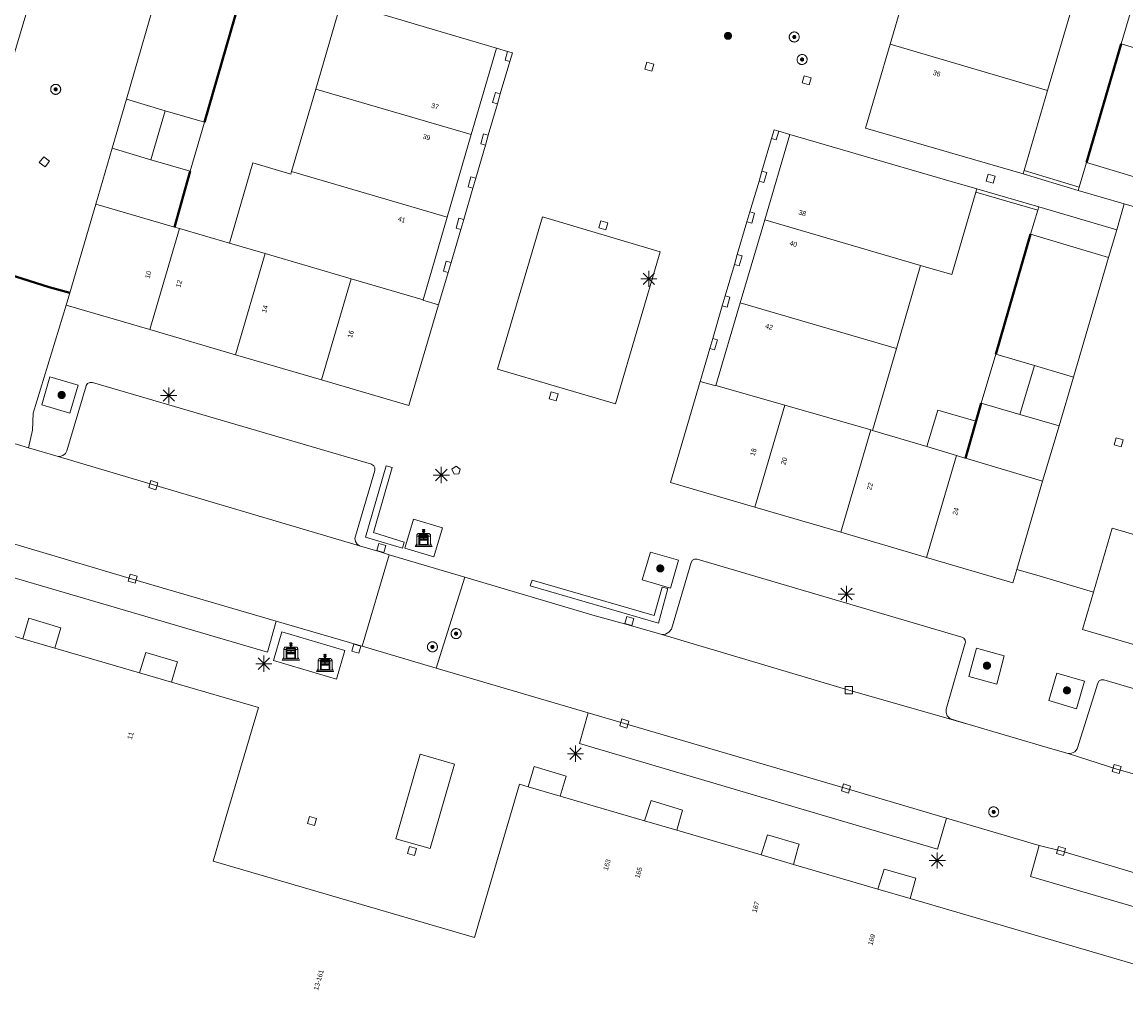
# Model space of a CAD drawing. Header units: metres. Extents: x 135779 to 137489, y 452643 to 455118.
# Tile 180 of 256: x 136731 to 136799, y 453193 to 453253. Entities that reach past the tile are written whole.
import ezdxf
from ezdxf.enums import TextEntityAlignment as Align

# ---------------------------------------------------------------- set-up
doc = ezdxf.new("R2010")
doc.units = ezdxf.units.M
doc.linetypes.add('DGN_Style_4', pattern=[89.853097, 44.898487, -22.449243, 0.056123, -22.449243])
for name, color, linetype, lineweight in [('KTop_BAK_Afval apart plaats', 96, 'Continuous', 13), ('KTop_NAR_Huisnummer (t)', 7, 'Continuous', 13), ('KTop_NAR_Huisnummer tijdelijk (t)', 7, 'Continuous', 13), ('KTop_PAL_Lichtmast', 40, 'Continuous', 13), ('KTop_PND_Grondvlaksituatie van BAG-pand [tachy]', 1, 'Continuous', 13), ('KTop_PND_Pandscheiding', 40, 'Continuous', 13), ('KTop_PUT_Brandkraan of -put', 1, 'Continuous', 13), ('KTop_PUT_Inspectie- of rioolput', 15, 'Continuous', 13), ('KTop_PUT_Kolk', 15, 'Continuous', 13), ('KTop_SHD_Hek (l)', 15, 'DGN_Style_4', 40), ('KTop_SHD_Muur', 15, 'Continuous', 13), ('KTop_VGO_Boom', 92, 'Continuous', 13), ('KTop_WGD_Rijbaan_Lokale weg', 251, 'Continuous', 13), ('KTop_WGD_Rijbaan_Lokale weg_verkeersdrempel', 40, 'Continuous', 13), ('KTop_WGD_Voetpad', 251, 'Continuous', 13)]:
    doc.layers.add(name, color=color, linetype=linetype, lineweight=lineweight)
doc.styles.add('Style-ROVU', font='ROVU.shx')
doc.styles.add('Style-ROVUCURSIEF', font='ROVUCURSIEF.shx')

# ---------------------------------------------------------------- blocks, each defined once
blk = doc.blocks.new('BAK_Afval_apart_plaats')
at = {"layer": 'KTop_BAK_Afval apart plaats'}
for p, q in [((-0.43, 0.141), (-0.425, 0.168)), ((-0.43, 0.118), (-0.43, 0.141)), ((-0.29, 0.118), (-0.43, 0.118)), ((-0.43, 0.118), (-0.43, -0.457)), ((-0.29, 0.118), (-0.43, 0.118)), ((-0.425, 0.168), (-0.416, 0.193)), ((-0.416, 0.193), (-0.403, 0.215)), ((-0.403, 0.215), (-0.384, 0.24)), ((-0.384, 0.24), (-0.364, 0.258)), ((-0.364, 0.258), (-0.342, 0.272)), ((-0.342, 0.272), (0, 0.272)), ((-0.282, 0.167), (-0.29, 0.146)), ((-0.282, 0.167), (-0.29, 0.146)), ((-0.29, 0.146), (-0.29, 0.118)), ((-0.29, 0.146), (-0.29, 0.118)), ((-0.29, -0.429), (-0.29, 0.118)), ((-0.29, 0.118), (-0.29, -0.429)), ((-0.273, 0.186), (-0.282, 0.167)), ((-0.273, 0.186), (-0.282, 0.167)), ((-0.248, 0.217), (-0.273, 0.186)), ((-0.248, 0.217), (-0.273, 0.186)), ((0.248, 0.217), (-0.248, 0.217)), ((0.248, 0.217), (-0.248, 0.217)), ((-0.242, 0.081), (-0.242, 0.153)), ((-0.242, 0.153), (0.242, 0.153)), ((0.242, 0.081), (-0.242, 0.081)), ((-0.242, 0.034), (-0.242, 0.081)), ((-0.242, 0.081), (0.242, 0.081)), ((-0.242, -0.059), (-0.242, 0.034)), ((-0.242, 0.034), (0.242, 0.034)), ((0.242, 0.034), (-0.242, 0.034)), ((-0.073, 0.513), (-0.072, 0.515)), ((-0.073, 0.513), (-0.073, 0.49)), ((-0.072, 0.511), (-0.073, 0.513)), ((-0.072, 0.511), (-0.073, 0.513)), ((-0.073, 0.49), (-0.072, 0.488)), ((-0.073, 0.399), (-0.073, 0.376)), ((-0.072, 0.397), (-0.073, 0.399)), ((-0.073, 0.376), (-0.072, 0.374)), ((-0.072, 0.515), (-0.071, 0.516)), ((-0.07, 0.51), (-0.072, 0.511)), ((-0.07, 0.51), (-0.072, 0.511)), ((-0.072, 0.488), (-0.07, 0.486)), ((-0.07, 0.396), (-0.072, 0.397)), ((-0.072, 0.374), (-0.07, 0.373)), ((-0.071, 0.516), (-0.07, 0.517)), ((-0.07, 0.517), (-0.067, 0.519)), ((-0.069, 0.509), (-0.07, 0.51)), ((-0.069, 0.509), (-0.07, 0.51)), ((-0.07, 0.486), (-0.069, 0.485)), ((-0.069, 0.395), (-0.07, 0.396)), ((-0.07, 0.373), (-0.069, 0.371)), ((-0.066, 0.507), (-0.069, 0.509)), ((-0.066, 0.507), (-0.069, 0.509)), ((-0.069, 0.485), (-0.066, 0.484)), ((-0.066, 0.394), (-0.069, 0.395)), ((-0.069, 0.371), (-0.066, 0.37)), ((-0.067, 0.519), (-0.065, 0.52)), ((-0.063, 0.506), (-0.066, 0.507)), ((-0.063, 0.506), (-0.066, 0.507)), ((-0.066, 0.484), (-0.063, 0.483)), ((-0.063, 0.392), (-0.066, 0.394)), ((-0.066, 0.37), (-0.063, 0.369)), ((-0.065, 0.52), (-0.061, 0.521)), ((-0.059, 0.505), (-0.063, 0.506)), ((-0.059, 0.505), (-0.063, 0.506)), ((-0.063, 0.483), (-0.059, 0.482)), ((-0.059, 0.391), (-0.063, 0.392)), ((-0.063, 0.369), (-0.059, 0.368)), ((-0.061, 0.521), (-0.055, 0.523)), ((-0.054, 0.504), (-0.059, 0.505)), ((-0.054, 0.504), (-0.059, 0.505)), ((-0.059, 0.482), (-0.054, 0.481)), ((-0.054, 0.39), (-0.059, 0.391)), ((-0.059, 0.368), (-0.054, 0.367)), ((-0.055, 0.523), (-0.049, 0.524)), ((-0.048, 0.503), (-0.054, 0.504)), ((-0.048, 0.503), (-0.054, 0.504)), ((-0.054, 0.481), (-0.048, 0.48)), ((-0.048, 0.389), (-0.054, 0.39)), ((-0.054, 0.367), (-0.048, 0.366)), ((-0.049, 0.524), (-0.043, 0.525)), ((-0.043, 0.502), (-0.048, 0.503)), ((-0.043, 0.502), (-0.048, 0.503)), ((-0.048, 0.48), (-0.043, 0.479)), ((-0.043, 0.388), (-0.048, 0.389)), ((-0.048, 0.366), (-0.043, 0.365)), ((-0.043, 0.525), (-0.035, 0.526)), ((-0.036, 0.501), (-0.043, 0.502)), ((-0.036, 0.501), (-0.043, 0.502)), ((-0.043, 0.479), (-0.036, 0.478)), ((-0.036, 0.388), (-0.043, 0.388)), ((-0.043, 0.365), (-0.036, 0.364)), ((-0.03, 0.501), (-0.036, 0.501)), ((-0.03, 0.501), (-0.036, 0.501)), ((-0.036, 0.478), (-0.03, 0.478)), ((-0.03, 0.387), (-0.036, 0.388)), ((-0.036, 0.364), (-0.03, 0.364)), ((-0.035, 0.526), (-0.029, 0.527)), ((-0.021, 0.5), (-0.03, 0.501)), ((-0.021, 0.5), (-0.03, 0.501)), ((-0.03, 0.478), (-0.028, 0.478)), ((-0.021, 0.387), (-0.03, 0.387)), ((-0.03, 0.364), (-0.028, 0.364)), ((-0.029, 0.527), (-0.023, 0.527)), ((-0.028, 0.478), (-0.021, 0.477)), ((-0.028, 0.468), (-0.028, 0.478)), ((-0.028, 0.478), (-0.021, 0.477)), ((-0.028, 0.4), (-0.028, 0.468)), ((-0.028, 0.468), (-0.021, 0.468)), ((-0.021, 0.468), (-0.028, 0.468)), ((-0.021, 0.4), (-0.028, 0.4)), ((-0.028, 0.364), (-0.021, 0.363)), ((-0.028, 0.355), (-0.028, 0.364)), ((-0.028, 0.364), (-0.021, 0.363)), ((-0.028, 0.272), (-0.028, 0.355)), ((-0.028, 0.355), (-0.021, 0.354)), ((-0.021, 0.354), (-0.028, 0.355)), ((0.028, 0.272), (-0.028, 0.272)), ((-0.023, 0.527), (-0.013, 0.528)), ((-0.014, 0.5), (-0.021, 0.5)), ((-0.014, 0.5), (-0.021, 0.5)), ((-0.021, 0.477), (-0.014, 0.477)), ((-0.021, 0.477), (-0.014, 0.477)), ((-0.021, 0.468), (-0.014, 0.468)), ((-0.014, 0.468), (-0.021, 0.468)), ((-0.014, 0.399), (-0.021, 0.4)), ((-0.014, 0.386), (-0.021, 0.387)), ((-0.021, 0.363), (-0.014, 0.363)), ((-0.021, 0.363), (-0.014, 0.363)), ((-0.021, 0.354), (-0.014, 0.354)), ((-0.014, 0.354), (-0.021, 0.354)), ((0, 0.5), (-0.014, 0.5)), ((0, 0.5), (-0.014, 0.5)), ((-0.014, 0.477), (0, 0.477)), ((-0.014, 0.477), (0, 0.477)), ((-0.014, 0.468), (0, 0.468)), ((0, 0.468), (-0.014, 0.468)), ((0, 0.399), (-0.014, 0.399)), ((0, 0.386), (-0.014, 0.386)), ((-0.014, 0.363), (0, 0.363)), ((-0.014, 0.363), (0, 0.363)), ((-0.014, 0.354), (0, 0.354)), ((0, 0.354), (-0.014, 0.354)), ((-0.013, 0.528), (-0.005, 0.528)), ((-0.005, 0.528), (0, 0.528)), ((0, 0.528), (0.005, 0.528)), ((0, 0.5), (0, 0.477)), ((0, 0.477), (0, 0.5)), ((0, 0.477), (0, 0.5)), ((0, 0.5), (0.014, 0.5)), ((0.014, 0.5), (0, 0.5)), ((0.014, 0.477), (0, 0.477)), ((0, 0.477), (0.014, 0.477)), ((0.014, 0.468), (0, 0.468)), ((0, 0.468), (0, 0.399)), ((0, 0.468), (0, 0.399)), ((0.014, 0.468), (0, 0.468)), ((0, 0.399), (0.014, 0.399)), ((0, 0.363), (0, 0.386)), ((0, 0.363), (0, 0.386)), ((0, 0.386), (0.014, 0.386)), ((0.014, 0.363), (0, 0.363)), ((0, 0.363), (0.014, 0.363)), ((0, 0.354), (0.014, 0.354)), ((0, 0.272), (0, 0.354)), ((0, 0.354), (0, 0.272)), ((0.014, 0.354), (0, 0.354)), ((0, 0.272), (0.342, 0.272)), ((0.028, 0.272), (0, 0.272)), ((0, 0.272), (0.028, 0.272)), ((0.005, 0.528), (0.013, 0.528)), ((0.013, 0.528), (0.023, 0.527)), ((0.014, 0.5), (0.021, 0.5)), ((0.021, 0.5), (0.014, 0.5)), ((0.021, 0.477), (0.014, 0.477)), ((0.014, 0.477), (0.021, 0.477)), ((0.021, 0.468), (0.014, 0.468)), ((0.021, 0.468), (0.014, 0.468)), ((0.014, 0.399), (0.021, 0.4)), ((0.014, 0.386), (0.021, 0.387)), ((0.021, 0.363), (0.014, 0.363)), ((0.014, 0.363), (0.021, 0.363)), ((0.014, 0.354), (0.021, 0.354)), ((0.021, 0.354), (0.014, 0.354)), ((0.021, 0.5), (0.03, 0.501)), ((0.03, 0.501), (0.021, 0.5)), ((0.028, 0.478), (0.021, 0.477)), ((0.021, 0.477), (0.028, 0.478)), ((0.021, 0.468), (0.028, 0.468)), ((0.028, 0.468), (0.021, 0.468)), ((0.028, 0.468), (0.021, 0.468)), ((0.021, 0.4), (0.028, 0.4)), ((0.021, 0.387), (0.03, 0.387)), ((0.028, 0.364), (0.021, 0.363)), ((0.021, 0.363), (0.028, 0.364)), ((0.021, 0.354), (0.028, 0.355)), ((0.028, 0.355), (0.021, 0.354)), ((0.023, 0.527), (0.029, 0.527)), ((0.03, 0.478), (0.028, 0.478)), ((0.028, 0.478), (0.028, 0.468)), ((0.028, 0.4), (0.028, 0.468)), ((0.03, 0.364), (0.028, 0.364)), ((0.028, 0.364), (0.028, 0.355)), ((0.028, 0.355), (0.028, 0.272)), ((0.029, 0.527), (0.035, 0.526)), ((0.03, 0.501), (0.036, 0.501)), ((0.036, 0.501), (0.03, 0.501)), ((0.036, 0.478), (0.03, 0.478)), ((0.03, 0.387), (0.036, 0.388)), ((0.036, 0.364), (0.03, 0.364)), ((0.035, 0.526), (0.043, 0.525)), ((0.036, 0.501), (0.043, 0.502)), ((0.043, 0.502), (0.036, 0.501)), ((0.043, 0.479), (0.036, 0.478)), ((0.036, 0.388), (0.043, 0.388)), ((0.043, 0.365), (0.036, 0.364)), ((0.043, 0.525), (0.049, 0.524)), ((0.043, 0.502), (0.048, 0.503)), ((0.048, 0.503), (0.043, 0.502)), ((0.048, 0.48), (0.043, 0.479)), ((0.043, 0.388), (0.048, 0.389)), ((0.048, 0.366), (0.043, 0.365)), ((0.048, 0.503), (0.054, 0.504)), ((0.054, 0.504), (0.048, 0.503)), ((0.054, 0.481), (0.048, 0.48)), ((0.048, 0.389), (0.054, 0.39)), ((0.054, 0.367), (0.048, 0.366)), ((0.049, 0.524), (0.055, 0.523)), ((0.054, 0.504), (0.059, 0.505)), ((0.059, 0.505), (0.054, 0.504)), ((0.059, 0.482), (0.054, 0.481)), ((0.054, 0.39), (0.059, 0.391)), ((0.059, 0.368), (0.054, 0.367)), ((0.055, 0.523), (0.061, 0.521)), ((0.059, 0.505), (0.063, 0.506)), ((0.063, 0.506), (0.059, 0.505)), ((0.063, 0.483), (0.059, 0.482)), ((0.059, 0.391), (0.063, 0.392)), ((0.063, 0.369), (0.059, 0.368)), ((0.061, 0.521), (0.065, 0.52)), ((0.063, 0.506), (0.066, 0.507)), ((0.066, 0.507), (0.063, 0.506)), ((0.066, 0.484), (0.063, 0.483)), ((0.063, 0.392), (0.066, 0.394)), ((0.066, 0.37), (0.063, 0.369)), ((0.065, 0.52), (0.067, 0.519)), ((0.066, 0.507), (0.069, 0.509)), ((0.069, 0.509), (0.066, 0.507)), ((0.069, 0.485), (0.066, 0.484)), ((0.066, 0.394), (0.069, 0.395)), ((0.069, 0.371), (0.066, 0.37)), ((0.067, 0.519), (0.07, 0.517)), ((0.069, 0.509), (0.07, 0.51)), ((0.07, 0.51), (0.069, 0.509)), ((0.07, 0.486), (0.069, 0.485)), ((0.069, 0.395), (0.07, 0.396)), ((0.07, 0.373), (0.069, 0.371)), ((0.07, 0.517), (0.071, 0.516)), ((0.07, 0.51), (0.072, 0.511)), ((0.072, 0.511), (0.07, 0.51)), ((0.072, 0.488), (0.07, 0.486)), ((0.07, 0.396), (0.072, 0.397)), ((0.072, 0.374), (0.07, 0.373)), ((0.071, 0.516), (0.072, 0.515)), ((0.072, 0.515), (0.073, 0.513)), ((0.072, 0.511), (0.073, 0.513)), ((0.073, 0.513), (0.072, 0.511)), ((0.073, 0.49), (0.072, 0.488)), ((0.072, 0.397), (0.073, 0.399)), ((0.073, 0.376), (0.072, 0.374)), ((0.073, 0.513), (0.073, 0.49)), ((0.073, 0.399), (0.073, 0.376)), ((0.242, 0.153), (0.242, 0.081)), ((0.242, 0.081), (0.242, 0.034)), ((0.242, 0.034), (0.242, -0.059)), ((0.273, 0.186), (0.248, 0.217)), ((0.273, 0.186), (0.248, 0.217)), ((0.282, 0.167), (0.273, 0.186)), ((0.282, 0.167), (0.273, 0.186)), ((0.29, 0.146), (0.282, 0.167)), ((0.29, 0.146), (0.282, 0.167)), ((0.29, 0.118), (0.29, 0.146)), ((0.29, 0.118), (0.29, 0.146)), ((0.43, 0.118), (0.29, 0.118)), ((0.29, 0.118), (0.29, -0.429)), ((0.43, 0.118), (0.29, 0.118)), ((0.29, -0.429), (0.29, 0.118)), ((0.342, 0.272), (0.364, 0.258)), ((0.364, 0.258), (0.384, 0.24)), ((0.384, 0.24), (0.403, 0.215)), ((0.403, 0.215), (0.416, 0.193)), ((0.416, 0.193), (0.425, 0.168)), ((0.425, 0.168), (0.43, 0.141)), ((0.43, 0.141), (0.43, 0.118)), ((0.43, -0.457), (0.43, 0.118)), ((-0.528, -0.528), (-0.43, -0.332)), ((0.528, -0.528), (-0.528, -0.528)), ((-0.43, -0.332), (-0.43, -0.457)), ((-0.43, -0.457), (0.43, -0.457)), ((-0.43, -0.457), (0.43, -0.457)), ((0.29, -0.429), (-0.29, -0.429)), ((-0.29, -0.429), (0.29, -0.429)), ((0.242, -0.059), (-0.242, -0.059)), ((-0.242, -0.059), (-0.242, -0.092)), ((0.242, -0.059), (-0.242, -0.059)), ((-0.242, -0.092), (0.242, -0.092)), ((-0.242, -0.11), (-0.242, -0.092)), ((-0.242, -0.092), (0.242, -0.092)), ((0.242, -0.11), (-0.242, -0.11)), ((0.242, -0.11), (-0.242, -0.11)), ((-0.242, -0.147), (0.242, -0.147)), ((-0.242, -0.41), (-0.242, -0.147)), ((0.242, -0.41), (-0.242, -0.41)), ((0.242, -0.11), (0.242, -0.059)), ((0.242, -0.092), (0.242, -0.11)), ((0.242, -0.092), (0.242, -0.11)), ((0.242, -0.147), (0.242, -0.41)), ((0.43, -0.457), (0.43, -0.332)), ((0.43, -0.332), (0.528, -0.528))]:
    blk.add_line(p, q, dxfattribs=at)
at = {"layer": 'KTop_BAK_Afval apart plaats', "flags": 128}
blk.add_lwpolyline([(0.029, 0.413), (0.035, 0.412), (0.043, 0.411), (0.049, 0.41), (0.055, 0.409), (0.061, 0.407), (0.065, 0.406), (0.067, 0.405), (0.07, 0.403), (0.071, 0.402), (0.072, 0.401), (0.073, 0.399), (0.072, 0.397), (0.07, 0.396), (0.069, 0.395), (0.066, 0.394), (0.063, 0.392), (0.059, 0.391), (0.054, 0.39), (0.048, 0.389), (0.043, 0.388), (0.036, 0.388), (0.03, 0.387), (0.021, 0.387), (0.014, 0.386), (0, 0.386), (-0.014, 0.386), (-0.021, 0.387), (-0.03, 0.387), (-0.036, 0.388), (-0.043, 0.388), (-0.048, 0.389), (-0.054, 0.39), (-0.059, 0.391), (-0.063, 0.392), (-0.066, 0.394), (-0.069, 0.395), (-0.07, 0.396), (-0.072, 0.397), (-0.073, 0.399), (-0.072, 0.401), (-0.071, 0.402), (-0.07, 0.403), (-0.067, 0.405), (-0.065, 0.406), (-0.061, 0.407), (-0.055, 0.409), (-0.049, 0.41), (-0.043, 0.411), (-0.035, 0.412), (-0.029, 0.413), (-0.028, 0.413), (-0.028, 0.4), (-0.021, 0.4), (-0.014, 0.399), (0, 0.399), (0.014, 0.399), (0.021, 0.4), (0.028, 0.4), (0.028, 0.413), (0.029, 0.413), (0.028, 0.413)], dxfattribs=at)
at = {"layer": 'KTop_BAK_Afval apart plaats'}
for p in [(0, 0), (-0.43, -0.457)]:
    blk.add_point(p, dxfattribs=at)
blk = doc.blocks.new('PAL_Lichtmast')
at = {"layer": 'KTop_PAL_Lichtmast'}
for p, q in [((-0.354, -0.354), (0.354, 0.354)), ((0.354, -0.354), (-0.354, 0.354)), ((0, -0.5), (0, 0.5)), ((-0.5, 0), (0.5, 0))]:
    blk.add_line(p, q, dxfattribs=at)
blk = doc.blocks.new('PUT_Kolk')
at = {"layer": 'KTop_PUT_Kolk', "flags": 128}
blk.add_lwpolyline([(0.225, -0.225), (0.225, 0.225), (-0.225, 0.225), (-0.225, -0.225), (0.225, -0.225)], dxfattribs=at)
blk = doc.blocks.new('PUT_Brandkraan_of_-put')
at = {"layer": 'KTop_PUT_Brandkraan of -put'}
for p, q in [((-0.25, 0.034), (0, 0.25)), ((-0.158, -0.25), (-0.25, 0.034)), ((0, 0.25), (0.25, 0.033)), ((0.25, 0.033), (0.158, -0.25)), ((0.158, -0.25), (-0.158, -0.25))]:
    blk.add_line(p, q, dxfattribs=at)
blk = doc.blocks.new('PUT_Inspectie-_of_rioolput')
at = {"layer": 'KTop_PUT_Inspectie- of rioolput', "flags": 128}
for points in [[(0.31, 0), (0.308, 0.032), (0.303, 0.064), (0.294, 0.095), (0.283, 0.126), (0.268, 0.155), (0.25, 0.182), (0.23, 0.207), (0.207, 0.23), (0.182, 0.25), (0.154, 0.268), (0.126, 0.283), (0.095, 0.294), (0.064, 0.303), (0.032, 0.308), (0, 0.309), (-0.032, 0.308), (-0.064, 0.303), (-0.096, 0.294), (-0.126, 0.283), (-0.155, 0.268), (-0.182, 0.25), (-0.207, 0.23), (-0.23, 0.207), (-0.25, 0.182), (-0.268, 0.154), (-0.283, 0.126), (-0.294, 0.095), (-0.303, 0.064), (-0.308, 0.032), (-0.309, 0), (-0.308, -0.032), (-0.303, -0.064), (-0.294, -0.096), (-0.283, -0.126), (-0.268, -0.155), (-0.25, -0.182), (-0.23, -0.207), (-0.207, -0.23), (-0.182, -0.25), (-0.155, -0.268), (-0.126, -0.283), (-0.096, -0.294), (-0.064, -0.303), (-0.032, -0.308), (0, -0.309), (0.032, -0.308), (0.064, -0.303), (0.095, -0.294), (0.126, -0.283), (0.155, -0.268), (0.182, -0.25), (0.207, -0.23), (0.23, -0.207), (0.25, -0.182), (0.268, -0.155), (0.283, -0.126), (0.294, -0.096), (0.303, -0.064), (0.308, -0.032), (0.31, 0)], [(0.095, 0), (0.094, 0.009), (0.092, 0.019), (0.09, 0.029), (0.086, 0.038), (0.082, 0.047), (0.076, 0.055), (0.07, 0.063), (0.063, 0.07), (0.055, 0.076), (0.047, 0.082), (0.038, 0.086), (0.029, 0.09), (0.019, 0.092), (0.009, 0.094), (0, 0.094), (-0.01, 0.094), (-0.02, 0.092), (-0.029, 0.09), (-0.039, 0.086), (-0.048, 0.082), (-0.056, 0.076), (-0.064, 0.07), (-0.071, 0.063), (-0.077, 0.055), (-0.082, 0.047), (-0.087, 0.038), (-0.09, 0.029), (-0.093, 0.019), (-0.094, 0.009), (-0.095, 0), (-0.094, -0.01), (-0.093, -0.02), (-0.09, -0.029), (-0.087, -0.039), (-0.082, -0.048), (-0.077, -0.056), (-0.071, -0.064), (-0.064, -0.071), (-0.056, -0.077), (-0.047, -0.082), (-0.039, -0.087), (-0.029, -0.09), (-0.02, -0.093), (-0.01, -0.094), (0, -0.095), (0.009, -0.094), (0.019, -0.093), (0.029, -0.09), (0.038, -0.087), (0.047, -0.082), (0.055, -0.077), (0.063, -0.071), (0.07, -0.064), (0.076, -0.056), (0.082, -0.047), (0.086, -0.039), (0.09, -0.029), (0.092, -0.02), (0.094, -0.01), (0.095, 0)], [(0.035, 0), (0.034, 0.003), (0.034, 0.007), (0.033, 0.01), (0.031, 0.014), (0.03, 0.017), (0.028, 0.02), (0.026, 0.023), (0.023, 0.026), (0.02, 0.028), (0.017, 0.03), (0.014, 0.031), (0.01, 0.033), (0.007, 0.034), (0.003, 0.034), (0, 0.034), (-0.004, 0.034), (-0.007, 0.034), (-0.011, 0.033), (-0.014, 0.031), (-0.018, 0.03), (-0.021, 0.028), (-0.023, 0.026), (-0.026, 0.023), (-0.028, 0.02), (-0.03, 0.017), (-0.032, 0.014), (-0.033, 0.01), (-0.034, 0.007), (-0.035, 0.003), (-0.035, 0), (-0.035, -0.004), (-0.034, -0.007), (-0.033, -0.011), (-0.032, -0.014), (-0.03, -0.018), (-0.028, -0.021), (-0.026, -0.023), (-0.023, -0.026), (-0.021, -0.028), (-0.017, -0.03), (-0.014, -0.032), (-0.011, -0.033), (-0.007, -0.034), (-0.004, -0.035), (0, -0.035), (0.003, -0.035), (0.007, -0.034), (0.01, -0.033), (0.014, -0.032), (0.017, -0.03), (0.02, -0.028), (0.023, -0.026), (0.026, -0.023), (0.028, -0.021), (0.03, -0.017), (0.031, -0.014), (0.033, -0.011), (0.034, -0.007), (0.034, -0.004), (0.035, 0)], [(0.01, 0.02), (0.007, 0.02), (0.005, 0.021), (0.003, 0.022), (0.001, 0.022), (-0.001, 0.022), (-0.004, 0.022), (-0.006, 0.021), (-0.008, 0.02), (-0.01, 0.019), (-0.012, 0.018), (-0.014, 0.017), (-0.016, 0.015), (-0.017, 0.013), (-0.019, 0.012), (-0.02, 0.009), (-0.021, 0.007), (-0.022, 0.005), (-0.022, 0.003), (-0.022, 0.001), (-0.022, -0.001), (-0.022, -0.004), (-0.022, -0.006), (-0.021, -0.008), (-0.02, -0.01), (-0.019, -0.012), (-0.017, -0.014), (-0.016, -0.016), (-0.014, -0.017), (-0.012, -0.019), (-0.01, -0.02), (-0.008, -0.021), (-0.006, -0.022), (-0.003, -0.022), (-0.001, -0.022), (0.001, -0.022), (0.003, -0.022), (0.005, -0.022), (0.008, -0.021), (0.01, -0.02), (0.012, -0.019), (0.014, -0.017), (0.015, -0.016), (0.017, -0.014), (0.018, -0.012), (0.02, -0.01), (0.02, -0.008), (0.021, -0.006), (0.022, -0.003), (0.022, -0.001), (0.022, 0.001), (0.022, 0.003), (0.021, 0.005), (0.02, 0.008), (0.019, 0.01), (0.018, 0.012), (0.017, 0.014), (0.015, 0.015), (0.013, 0.017), (0.012, 0.018), (0.01, 0.02)]]:
    blk.add_lwpolyline(points, dxfattribs=at)
blk = doc.blocks.new('VGO_Boom')
at = {"layer": 'KTop_VGO_Boom', "flags": 128}
for points in [[(0.215, 0), (0.214, 0.022), (0.21, 0.045), (0.204, 0.066), (0.196, 0.087), (0.186, 0.108), (0.174, 0.126), (0.16, 0.144), (0.144, 0.16), (0.126, 0.174), (0.107, 0.186), (0.087, 0.196), (0.066, 0.204), (0.045, 0.21), (0.022, 0.214), (-0.001, 0.215), (-0.023, 0.214), (-0.045, 0.21), (-0.067, 0.204), (-0.088, 0.196), (-0.108, 0.186), (-0.127, 0.174), (-0.144, 0.16), (-0.16, 0.144), (-0.174, 0.126), (-0.187, 0.107), (-0.197, 0.087), (-0.205, 0.066), (-0.211, 0.045), (-0.214, 0.022), (-0.215, -0.001), (-0.214, -0.023), (-0.211, -0.045), (-0.205, -0.067), (-0.197, -0.088), (-0.187, -0.108), (-0.174, -0.127), (-0.16, -0.144), (-0.144, -0.16), (-0.127, -0.174), (-0.108, -0.187), (-0.088, -0.197), (-0.067, -0.205), (-0.045, -0.211), (-0.023, -0.214), (0, -0.215), (0.022, -0.214), (0.045, -0.211), (0.066, -0.205), (0.087, -0.197), (0.108, -0.187), (0.126, -0.174), (0.144, -0.16), (0.16, -0.144), (0.174, -0.127), (0.186, -0.108), (0.196, -0.088), (0.204, -0.067), (0.21, -0.045), (0.214, -0.023), (0.215, -0.001)], [(0.155, 0), (0.154, 0.016), (0.152, 0.032), (0.147, 0.048), (0.142, 0.063), (0.134, 0.078), (0.125, 0.091), (0.115, 0.104), (0.104, 0.115), (0.091, 0.125), (0.077, 0.134), (0.063, 0.142), (0.048, 0.147), (0.032, 0.152), (0.016, 0.154), (-0.001, 0.155), (-0.017, 0.154), (-0.033, 0.152), (-0.048, 0.147), (-0.064, 0.142), (-0.078, 0.134), (-0.092, 0.125), (-0.104, 0.115), (-0.116, 0.104), (-0.126, 0.091), (-0.135, 0.077), (-0.142, 0.063), (-0.148, 0.048), (-0.152, 0.032), (-0.155, 0.016), (-0.155, -0.001), (-0.155, -0.017), (-0.152, -0.033), (-0.148, -0.048), (-0.142, -0.064), (-0.135, -0.078), (-0.126, -0.092), (-0.116, -0.104), (-0.104, -0.116), (-0.092, -0.126), (-0.078, -0.135), (-0.064, -0.142), (-0.048, -0.148), (-0.033, -0.152), (-0.017, -0.155), (0, -0.155), (0.016, -0.155), (0.032, -0.152), (0.048, -0.148), (0.063, -0.142), (0.078, -0.135), (0.091, -0.126), (0.104, -0.116), (0.115, -0.104), (0.125, -0.092), (0.134, -0.078), (0.142, -0.064), (0.147, -0.048), (0.152, -0.033), (0.154, -0.017), (0.155, -0.001)], [(0.095, 0), (0.094, 0.01), (0.093, 0.02), (0.09, 0.029), (0.087, 0.039), (0.082, 0.048), (0.077, 0.056), (0.071, 0.064), (0.064, 0.071), (0.056, 0.077), (0.047, 0.082), (0.039, 0.087), (0.029, 0.09), (0.02, 0.093), (0.01, 0.094), (-0.001, 0.095), (-0.01, 0.094), (-0.02, 0.093), (-0.03, 0.09), (-0.039, 0.087), (-0.048, 0.082), (-0.056, 0.077), (-0.064, 0.071), (-0.071, 0.064), (-0.077, 0.056), (-0.083, 0.047), (-0.087, 0.039), (-0.091, 0.029), (-0.093, 0.02), (-0.095, 0.01), (-0.095, -0.001), (-0.095, -0.01), (-0.093, -0.02), (-0.091, -0.03), (-0.087, -0.039), (-0.083, -0.048), (-0.077, -0.056), (-0.071, -0.064), (-0.064, -0.071), (-0.056, -0.077), (-0.048, -0.083), (-0.039, -0.087), (-0.03, -0.091), (-0.02, -0.093), (-0.01, -0.095), (0, -0.095), (0.01, -0.095), (0.02, -0.093), (0.029, -0.091), (0.039, -0.087), (0.048, -0.083), (0.056, -0.077), (0.064, -0.071), (0.071, -0.064), (0.077, -0.056), (0.082, -0.048), (0.087, -0.039), (0.09, -0.03), (0.093, -0.02), (0.094, -0.01), (0.095, -0.001)], [(0.035, 0), (0.035, 0.004), (0.034, 0.007), (0.033, 0.011), (0.032, 0.014), (0.03, 0.018), (0.028, 0.021), (0.026, 0.023), (0.023, 0.026), (0.021, 0.028), (0.017, 0.03), (0.014, 0.032), (0.011, 0.033), (0.007, 0.034), (0.004, 0.035), (-0.001, 0.035), (-0.004, 0.035), (-0.008, 0.034), (-0.011, 0.033), (-0.015, 0.032), (-0.018, 0.03), (-0.021, 0.028), (-0.024, 0.026), (-0.027, 0.023), (-0.029, 0.021), (-0.031, 0.017), (-0.032, 0.014), (-0.034, 0.011), (-0.035, 0.007), (-0.035, 0.004), (-0.035, -0.001), (-0.035, -0.004), (-0.035, -0.008), (-0.034, -0.011), (-0.032, -0.015), (-0.031, -0.018), (-0.029, -0.021), (-0.027, -0.024), (-0.024, -0.027), (-0.021, -0.029), (-0.018, -0.031), (-0.015, -0.032), (-0.011, -0.034), (-0.008, -0.035), (-0.004, -0.035), (0, -0.035), (0.004, -0.035), (0.007, -0.035), (0.011, -0.034), (0.014, -0.032), (0.018, -0.031), (0.021, -0.029), (0.023, -0.027), (0.026, -0.024), (0.028, -0.021), (0.03, -0.018), (0.032, -0.015), (0.033, -0.011), (0.034, -0.008), (0.035, -0.004), (0.035, 0)]]:
    blk.add_lwpolyline(points, dxfattribs=at)

msp = doc.modelspace()

# ---------------------------------------------------------------- linework, layer by layer
at = {"layer": 'KTop_PND_Grondvlaksituatie van BAG-pand [tachy]', "flags": 128}
for points in [[(136786.053, 453257.329), (136784.527, 453252.12)], [(136760.231, 453251.878), (136755.9, 453253.153), (136750.631, 453254.703)], [(136802.068, 453254.45), (136799.669, 453255.153), (136798.784, 453252.131), (136801.183, 453251.429)], [(136750.572, 453254.501), (136749.067, 453249.351)], [(136794.25, 453249.267), (136795.776, 453254.479)], [(136758.671, 453246.535), (136760.231, 453251.878)], [(136784.527, 453252.12), (136783.01, 453246.943), (136792.742, 453244.115)], [(136760.913, 453251.672), (136760.758, 453251.143), (136761.049, 453251.057)], [(136761.049, 453251.057), (136761.206, 453251.586), (136760.913, 453251.672)], [(136749.067, 453249.351), (136747.578, 453244.255)], [(136760.46, 453249.047), (136760.164, 453249.132), (136759.987, 453248.515), (136760.283, 453248.43)], [(136792.803, 453244.316), (136794.25, 453249.267)], [(136737.384, 453248.718), (136736.496, 453245.695)], [(136739.783, 453248.013), (136737.384, 453248.718)], [(136760.283, 453248.43), (136760.46, 453249.047)], [(136738.895, 453244.99), (136741.326, 453244.276), (136742.21, 453247.3), (136739.783, 453248.013)], [(136757.183, 453241.441), (136758.671, 453246.535)], [(136759.723, 453246.51), (136759.427, 453246.595), (136759.25, 453245.978), (136759.546, 453245.893)], [(136759.546, 453245.893), (136759.723, 453246.51)], [(136778.344, 453246.553), (136776.788, 453241.282)], [(136777.658, 453246.744), (136777.365, 453246.83), (136777.21, 453246.301)], [(136777.21, 453246.301), (136777.501, 453246.215), (136777.658, 453246.744)], [(136789.873, 453243.19), (136787.938, 453243.754), (136782.58, 453245.317), (136778.344, 453246.553)], [(136736.496, 453245.695), (136738.895, 453244.99)], [(136747.578, 453244.255), (136747.533, 453244.103), (136745.188, 453244.788), (136743.749, 453239.847)], [(136801.448, 453243.374), (136796.644, 453244.819), (136796.198, 453243.294)], [(136758.949, 453243.855), (136758.653, 453243.94), (136758.476, 453243.323), (136758.772, 453243.238)], [(136758.772, 453243.238), (136758.949, 453243.855)], [(136776.434, 453243.668), (136776.73, 453243.583), (136776.907, 453244.2), (136776.611, 453244.285)], [(136776.611, 453244.285), (136776.434, 453243.668)], [(136792.803, 453244.316), (136792.742, 453244.115)], [(136789.873, 453243.19), (136789.814, 453242.989)], [(136796.139, 453243.092), (136796.198, 453243.294)], [(136796.139, 453243.092), (136798.968, 453242.263)], [(136798.968, 453242.263), (136800.94, 453241.685), (136801.448, 453243.374)], [(136786.4, 453238.462), (136788.335, 453237.899), (136789.814, 453242.989)], [(136735.503, 453242.249), (136733.881, 453236.775)], [(136740.655, 453240.748), (136740.357, 453240.835), (136735.503, 453242.249)], [(136775.861, 453241.771), (136775.684, 453241.154)], [(136775.684, 453241.154), (136775.98, 453241.069), (136776.157, 453241.686), (136775.861, 453241.771)], [(136793.649, 453241.873), (136793.195, 453240.398), (136798.001, 453238.949)], [(136793.649, 453241.873), (136793.711, 453242.074)], [(136798.515, 453240.654), (136793.711, 453242.074)], [(136755.695, 453236.344), (136757.183, 453241.441)], [(136758.203, 453241.302), (136757.907, 453241.387), (136757.73, 453240.77), (136758.026, 453240.685)], [(136758.026, 453240.685), (136758.203, 453241.302)], [(136776.788, 453241.282), (136775.277, 453236.163)], [(136743.749, 453239.847), (136740.655, 453240.748)], [(136798.001, 453238.949), (136798.515, 453240.654)], [(136775.087, 453239.135), (136774.91, 453238.518)], [(136774.91, 453238.518), (136775.206, 453238.433), (136775.383, 453239.05), (136775.087, 453239.135)], [(136757.423, 453238.645), (136757.127, 453238.73), (136756.95, 453238.113), (136757.246, 453238.028)], [(136757.246, 453238.028), (136757.423, 453238.645)], [(136784.911, 453233.34), (136786.4, 453238.462)], [(136733.881, 453236.775), (136733.657, 453236.017)], [(136756.655, 453236.03), (136755.686, 453236.315), (136755.695, 453236.344)], [(136774.342, 453236.592), (136774.165, 453235.975)], [(136774.165, 453235.975), (136774.461, 453235.89), (136774.638, 453236.507), (136774.342, 453236.592)], [(136733.657, 453236.017), (136738.824, 453234.501)], [(136749.423, 453231.393), (136754.825, 453229.809), (136756.655, 453236.03)], [(136775.277, 453236.163), (136773.767, 453231.047)], [(136738.824, 453234.501), (136744.124, 453232.947)], [(136773.573, 453233.955), (136773.396, 453233.338)], [(136773.396, 453233.338), (136773.692, 453233.253), (136773.869, 453233.87), (136773.573, 453233.955)], [(136744.124, 453232.947), (136749.423, 453231.393)], [(136783.439, 453228.277), (136784.911, 453233.34)], [(136793.441, 453232.281), (136791.045, 453232.995), (136790.138, 453229.961), (136792.537, 453229.26)], [(136795.837, 453231.567), (136793.441, 453232.281)], [(136794.956, 453228.553), (136795.837, 453231.567)], [(136772.801, 453231.305), (136770.966, 453225.075), (136776.18, 453223.546)], [(136773.767, 453231.047), (136773.76, 453231.023), (136772.801, 453231.305)], [(136789.136, 453226.577), (136789.816, 453228.859), (136787.463, 453229.53), (136786.792, 453227.277)], [(136792.537, 453229.26), (136794.956, 453228.553)], [(136786.792, 453227.277), (136783.439, 453228.277)], [(136793.938, 453225.145), (136789.178, 453226.565), (136789.136, 453226.577)], [(136792.344, 453219.687), (136793.938, 453225.145)], [(136776.18, 453223.546), (136781.479, 453221.992)], [(136781.479, 453221.992), (136786.779, 453220.438)], [(136800.623, 453221.547), (136798.24, 453222.244), (136797.077, 453218.303)], [(136786.779, 453220.438), (136792.107, 453218.876), (136792.344, 453219.687)], [(136797.077, 453218.303), (136796.928, 453217.799), (136796.393, 453215.987), (136801.671, 453214.443)], [(136730.99, 453215.422), (136725.782, 453216.946)], [(136732.97, 453214.843), (136730.99, 453215.422)], [(136738.191, 453213.315), (136732.97, 453214.843)], [(136740.174, 453212.735), (136738.191, 453213.315)], [(136762.173, 453206.288), (136761.637, 453206.445), (136759.665, 453199.723), (136758.86, 453196.978), (136742.729, 453201.69), (136743.545, 453204.448), (136745.532, 453211.168), (136740.174, 453212.735)], [(136764.162, 453205.706), (136762.173, 453206.288)], [(136769.371, 453204.182), (136764.162, 453205.706)], [(136771.357, 453203.601), (136769.371, 453204.182)], [(136776.561, 453202.078), (136771.357, 453203.601)], [(136778.553, 453201.495), (136776.561, 453202.078)], [(136783.767, 453199.969), (136778.553, 453201.495)], [(136785.767, 453199.384), (136783.767, 453199.969)], [(136797.447, 453143.658), (136798.575, 453143.333), (136809.666, 453181.186), (136809.474, 453181.242), (136810.947, 453186.186), (136810.449, 453186.335), (136811.422, 453189.642), (136811.738, 453190.716), (136812.396, 453190.514), (136812.667, 453191.511), (136812.666, 453191.511), (136785.767, 453199.384)]]:
    msp.add_lwpolyline(points, dxfattribs=at)
at = {"layer": 'KTop_PND_Pandscheiding', "flags": 128}
for points in [[(136794.25, 453249.267), (136784.527, 453252.12)], [(136749.067, 453249.351), (136758.671, 453246.535)], [(136738.895, 453244.99), (136739.783, 453248.013)], [(136747.578, 453244.255), (136757.183, 453241.441)], [(136786.4, 453238.462), (136776.788, 453241.282)], [(136740.655, 453240.748), (136738.824, 453234.501)], [(136745.956, 453239.198), (136743.749, 453239.847)], [(136744.124, 453232.947), (136745.956, 453239.198)], [(136745.956, 453239.198), (136751.255, 453237.645)], [(136751.255, 453237.645), (136749.423, 453231.393)], [(136755.695, 453236.344), (136751.255, 453237.645)], [(136784.911, 453233.34), (136775.277, 453236.163)], [(136793.441, 453232.281), (136792.537, 453229.26)], [(136773.767, 453231.047), (136778.021, 453229.829)], [(136778.021, 453229.829), (136776.18, 453223.546)], [(136778.021, 453229.829), (136783.33, 453228.308)], [(136783.33, 453228.308), (136781.479, 453221.992)], [(136783.439, 453228.277), (136783.33, 453228.308)], [(136786.779, 453220.438), (136788.622, 453226.731)], [(136788.622, 453226.731), (136786.792, 453227.277)], [(136789.136, 453226.577), (136788.622, 453226.731)]]:
    msp.add_lwpolyline(points, dxfattribs=at)
at = {"layer": 'KTop_SHD_Hek (l)', "flags": 128}
for points in [[(136742.21, 453247.3), (136744.335, 453254.713)], [(136798.784, 453252.131), (136796.644, 453244.819)], [(136740.357, 453240.835), (136741.326, 453244.276)], [(136793.195, 453240.398), (136791.045, 453232.995)], [(136732.606, 453237.131), (136729.093, 453238.23)], [(136733.881, 453236.775), (136732.606, 453237.131)], [(136790.138, 453229.961), (136789.178, 453226.565)]]:
    msp.add_lwpolyline(points, dxfattribs=at)
at = {"layer": 'KTop_SHD_Muur', "flags": 128}
for points in [[(136792.742, 453244.115), (136796.139, 453243.092)], [(136796.198, 453243.294), (136792.803, 453244.316)], [(136793.711, 453242.074), (136789.873, 453243.19)], [(136789.814, 453242.989), (136793.649, 453241.873)]]:
    msp.add_lwpolyline(points, dxfattribs=at)
at = {"layer": 'KTop_WGD_Rijbaan_Lokale weg', "flags": 128}
for points in [[(136731.968, 453256.639), (136729.795, 453249.308)], [(136737.384, 453248.718), (136739.503, 453256.075)], [(136735.503, 453242.249), (136736.496, 453245.695)], [(136798.968, 453242.263), (136798.515, 453240.654)], [(136798.001, 453238.949), (136795.837, 453231.567)], [(136733.881, 453236.775), (136732.606, 453237.131), (136729.093, 453238.23)], [(136726.019, 453228.815), (136731.333, 453227.2)], [(136794.956, 453228.553), (136793.938, 453225.145)], [(136733.166, 453226.673), (136731.333, 453227.2)], [(136733.166, 453226.673), (136739.048, 453224.926), (136751.775, 453221.147)], [(136746.632, 453216.502), (136737.76, 453219.104), (136729.932, 453221.414)], [(136753.61, 453220.61), (136753.045, 453220.778), (136751.775, 453221.147)], [(136751.944, 453214.954), (136753.61, 453220.61)], [(136758.274, 453219.227), (136756.498, 453213.615)], [(136770.441, 453215.674), (136768.355, 453216.272), (136766.317, 453216.842), (136758.274, 453219.227)], [(136792.344, 453219.687), (136793.584, 453219.341), (136797.077, 453218.303)], [(136746.632, 453216.502), (136751.641, 453215.043), (136751.944, 453214.954)], [(136770.441, 453215.674), (136781.977, 453212.244), (136789.252, 453210.179)], [(136756.498, 453213.615), (136765.893, 453210.852)], [(136788.007, 453204.337), (136781.807, 453206.177), (136768.123, 453210.191), (136765.893, 453210.852)], [(136795.526, 453208.339), (136794.562, 453208.607), (136789.252, 453210.179)], [(136795.526, 453208.339), (136798.513, 453207.375), (136809.708, 453204.174), (136812.806, 453203.236)], [(136788.007, 453204.337), (136793.731, 453202.651)], [(136810.497, 453197.759), (136809.6, 453197.988), (136795.074, 453202.323), (136793.731, 453202.651)]]:
    msp.add_lwpolyline(points, dxfattribs=at)
at = {"layer": 'KTop_WGD_Rijbaan_Lokale weg_verkeersdrempel', "flags": 128}
for points in [[(136758.274, 453219.227), (136753.61, 453220.61)], [(136751.944, 453214.954), (136756.498, 453213.615)]]:
    msp.add_lwpolyline(points, dxfattribs=at)
at = {"layer": 'KTop_WGD_Voetpad', "flags": 128}
for points in [[(136760.231, 453251.878), (136760.913, 453251.672)], [(136761.049, 453251.057), (136760.46, 453249.047)], [(136760.283, 453248.43), (136759.723, 453246.51)], [(136777.658, 453246.744), (136778.344, 453246.553)], [(136759.546, 453245.893), (136758.949, 453243.855)], [(136776.611, 453244.285), (136777.21, 453246.301)], [(136758.772, 453243.238), (136758.203, 453241.302)], [(136775.861, 453241.771), (136776.434, 453243.668)], [(136763.074, 453241.461), (136760.293, 453232.051), (136767.577, 453229.925), (136770.334, 453239.307), (136763.074, 453241.461)], [(136775.087, 453239.135), (136775.684, 453241.154)], [(136758.026, 453240.685), (136757.423, 453238.645)], [(136774.342, 453236.592), (136774.91, 453238.518)], [(136757.246, 453238.028), (136756.655, 453236.03)], [(136731.333, 453227.2), (136731.582, 453228.292), (136731.634, 453229.35), (136733.657, 453236.017)], [(136773.573, 453233.955), (136774.165, 453235.975)], [(136772.801, 453231.305), (136773.396, 453233.338)], [(136732.15, 453229.859), (136733.884, 453229.347), (136734.393, 453231.072), (136732.658, 453231.583), (136732.15, 453229.859)], [(136751.775, 453221.147), (136751.616, 453221.255), (136751.513, 453221.419), (136751.485, 453221.609), (136751.515, 453221.749), (136752.718, 453225.811), (136752.726, 453225.962), (136752.658, 453226.097), (136752.531, 453226.179), (136752.502, 453226.188), (136735.28, 453231.235), (136735.122, 453231.245), (136734.983, 453231.177), (136734.896, 453231.049), (136734.891, 453231.032), (136733.697, 453227.028), (136733.613, 453226.855), (136733.465, 453226.728), (136733.279, 453226.67), (136733.166, 453226.673)], [(136754.52, 453221.385), (136752.631, 453221.976), (136753.792, 453226.001), (136753.426, 453226.098), (136752.147, 453221.698), (136754.427, 453221.015), (136754.52, 453221.385)], [(136756.362, 453220.485), (136756.892, 453222.268), (136755.095, 453222.802), (136754.565, 453221.019), (136756.362, 453220.485)], [(136729.932, 453221.414), (136729.374, 453219.479), (136746.096, 453214.598), (136746.632, 453216.502)], [(136770.962, 453218.545), (136771.46, 453220.263), (136769.726, 453220.766), (136769.227, 453219.048), (136770.962, 453218.545)], [(136789.252, 453210.179), (136788.319, 453210.456), (136788.196, 453210.522), (136788.055, 453210.672), (136787.981, 453210.864), (136787.986, 453211.07), (136789.16, 453215.145), (136789.176, 453215.196), (136789.164, 453215.34), (136789.079, 453215.457), (136788.946, 453215.512), (136772.611, 453220.331), (136772.457, 453220.335), (136772.322, 453220.263), (136772.24, 453220.133), (136772.238, 453220.128), (136771.027, 453216.01), (136770.866, 453215.823), (136770.665, 453215.711), (136770.441, 453215.674)], [(136762.421, 453219.044), (136762.307, 453218.681), (136770.222, 453216.379), (136770.801, 453218.513), (136770.455, 453218.595), (136769.958, 453216.863), (136762.421, 453219.044)], [(136730.99, 453215.422), (136731.365, 453216.69), (136733.336, 453216.101), (136732.97, 453214.843)], [(136750.346, 453212.928), (136750.864, 453214.698), (136746.973, 453215.838), (136746.454, 453214.068), (136750.346, 453212.928)], [(136738.191, 453213.315), (136738.575, 453214.58), (136740.537, 453214.001), (136740.441, 453213.665), (136740.174, 453212.735)], [(136791.105, 453212.623), (136791.575, 453214.375), (136789.861, 453214.835), (136789.39, 453213.084), (136791.105, 453212.623)], [(136796.031, 453211.104), (136796.532, 453212.802), (136794.827, 453213.305), (136794.326, 453211.607), (136796.031, 453211.104)], [(136812.806, 453203.236), (136812.688, 453203.306), (136812.551, 453203.464), (136812.483, 453203.661), (136812.494, 453203.869), (136813.697, 453207.9), (136813.697, 453208.052), (136813.621, 453208.182), (136813.485, 453208.259), (136797.712, 453212.886), (136797.559, 453212.89), (136797.423, 453212.818), (136797.342, 453212.688), (136796.078, 453208.628), (136795.919, 453208.449), (136795.733, 453208.355), (136795.526, 453208.339)], [(136765.893, 453210.852), (136765.347, 453208.954), (136787.453, 453202.442), (136788.007, 453204.337)], [(136754.021, 453203.081), (136756.139, 453202.474), (136757.631, 453207.68), (136755.512, 453208.287), (136754.021, 453203.081)], [(136762.173, 453206.288), (136762.558, 453207.54), (136764.523, 453206.947), (136764.162, 453205.706)], [(136769.371, 453204.182), (136769.768, 453205.434), (136771.712, 453204.85), (136771.357, 453203.601)], [(136776.561, 453202.078), (136776.965, 453203.318), (136778.912, 453202.75), (136778.857, 453202.557), (136778.553, 453201.495)], [(136793.731, 453202.651), (136793.185, 453200.753), (136809.944, 453195.848), (136810.497, 453197.759)], [(136783.767, 453199.969), (136784.159, 453201.191), (136786.107, 453200.634), (136785.767, 453199.384)]]:
    msp.add_lwpolyline(points, dxfattribs=at)

# ---------------------------------------------------------------- block references
at = {"layer": 'KTop_BAK_Afval apart plaats'}
for p in [(136755.729, 453221.644), (136747.533, 453214.635), (136749.646, 453213.931)]:
    msp.add_blockref('BAK_Afval_apart_plaats', p, dxfattribs=at)
at = {"layer": 'KTop_PAL_Lichtmast'}
for p in [(136769.635, 453237.632), (136739.994, 453230.435), (136756.82, 453225.527), (136781.829, 453218.181), (136745.868, 453213.881), (136765.102, 453208.327), (136787.436, 453201.736)]:
    msp.add_blockref('PAL_Lichtmast', p, dxfattribs=at)
at = {"layer": 'KTop_PUT_Brandkraan of -put', "rotation": 73.65409461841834}
msp.add_blockref('PUT_Brandkraan_of_-put', (136757.707, 453225.815), dxfattribs=at)
at = {"layer": 'KTop_PUT_Inspectie- of rioolput'}
for p, rotation in [((136778.606, 453252.563), 104.6138835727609), ((136779.091, 453251.174), 106.5394475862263), ((136733.014, 453249.332), 163.4895184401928), ((136757.734, 453215.737), 162.4392580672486), ((136756.271, 453214.919), 342.4392580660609), ((136790.919, 453204.735), 253.5877013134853)]:
    msp.add_blockref('PUT_Inspectie-_of_rioolput', p, dxfattribs=dict(at, rotation=rotation))
at = {"layer": 'KTop_PUT_Kolk'}
for p, rotation in [((136769.654, 453250.737), 73.76964247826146), ((136779.381, 453249.894), 253.7335627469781), ((136732.318, 453244.86), 232.6846337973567), ((136790.728, 453243.821), 73.7967825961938), ((136766.828, 453240.943), 253.4746818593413), ((136763.765, 453230.379), 73.72892196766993), ((136798.635, 453227.544), 343.7734247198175), ((136739.041, 453224.902), 73.46238247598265), ((136753.118, 453221.018), 253.4404104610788), ((136737.769, 453219.129), 253.6545241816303), ((136768.422, 453216.513), 254.3744396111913), ((136751.571, 453214.803), 73.63093707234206), ((136768.124, 453210.191), 253.6517269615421), ((136798.514, 453207.375), 254.0431170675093), ((136781.808, 453206.177), 253.4704702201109), ((136748.842, 453204.171), 253.7164748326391), ((136755.008, 453202.326), 74.00816737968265), ((136795.075, 453202.323), 253.3832957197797)]:
    msp.add_blockref('PUT_Kolk', p, dxfattribs=dict(at, rotation=rotation))
msp.add_blockref('PUT_Kolk', (136781.977, 453212.244), dxfattribs=at)
at = {"layer": 'KTop_VGO_Boom'}
for p in [(136774.52, 453252.634), (136733.382, 453230.467), (136770.337, 453219.759), (136790.504, 453213.76), (136795.441, 453212.232)]:
    msp.add_blockref('VGO_Boom', p, dxfattribs=at)

# ---------------------------------------------------------------- texts
at = {"layer": 'KTop_NAR_Huisnummer (t)', "style": 'Style-ROVU'}
for s, rotation, p in [('37', 343.7, (136756.656, 453248.22)), ('39', 343.7, (136756.134, 453246.314)), ('41', 343.7, (136754.597, 453241.233)), ('11', 73.3, (136737.696, 453209.661)), ('163', 73.9, (136767.141, 453201.8)), ('165', 73.9, (136769.099, 453201.319)), ('167', 73.9, (136776.325, 453199.195)), ('169', 73.9, (136783.482, 453197.181)), ('13-161', 73.9, (136749.424, 453194.98))]:
    msp.add_text(s, height=0.3, rotation=rotation, dxfattribs=at).set_placement(p, align=Align.MIDDLE_RIGHT)
at = {"layer": 'KTop_NAR_Huisnummer tijdelijk (t)', "style": 'Style-ROVUCURSIEF'}
for s, rotation, p in [('36', 343.7, (136787.183, 453250.377)), ('38', 343.7, (136778.89, 453241.762)), ('40', 343.7, (136778.334, 453239.865)), ('10', 73.7, (136738.659, 453237.669)), ('12', 73.7, (136740.556, 453237.113)), ('14', 73.7, (136745.856, 453235.56)), ('42', 343.7, (136776.833, 453234.743)), ('16', 73.7, (136751.156, 453234.007)), ('18', 73.7, (136776.017, 453226.721)), ('20', 73.7, (136777.914, 453226.165)), ('22', 73.7, (136783.213, 453224.612)), ('24', 73.7, (136788.513, 453223.059))]:
    msp.add_text(s, height=0.3, rotation=rotation, dxfattribs=at).set_placement(p, align=Align.MIDDLE_LEFT)

doc.saveas('drawing.dxf')
